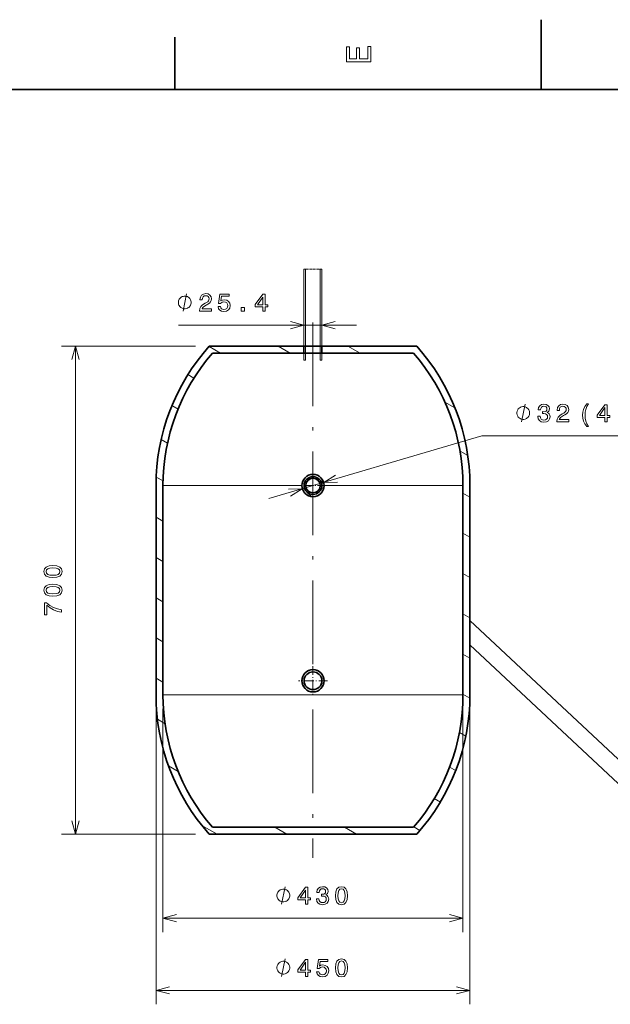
# Model space of a CAD drawing. Extents: x 0 to 420, y 0 to 297.
# Tile 8 of 14: x 135 to 220, y 156 to 297. Entities that reach past the tile are written whole.
import ezdxf

# ---------------------------------------------------------------- set-up
doc = ezdxf.new("R2010")
doc.units = 0
doc.linetypes.add('DASHDOT', pattern=[18.5, 12, -3, 0.5, -3])

msp = doc.modelspace()

# ---------------------------------------------------------------- linework, layer by layer
at = {"color": 7, "lineweight": 35, "ltscale": 0.25}
msp.add_line((210, 287), (210, 297), dxfattribs=at)
at = {"color": 7, "lineweight": 35, "ltscale": 0.1875}
msp.add_line((157.5, 287), (157.5, 294.5), dxfattribs=at)
at = {"color": 7, "lineweight": 35}
for p, q in [((410, 287), (10, 287)), ((154.796371, 230.193146), (154.796371, 200.19313)), ((155.796371, 230.193146), (155.796371, 200.19313)), ((198.796387, 230.193146), (198.796387, 200.19313)), ((199.796387, 230.193146), (199.796387, 200.19313)), ((248.120178, 165.538925), (199.796356, 210.840942)), ((246.382996, 163.685867), (199.796356, 207.359344)), ((162.887466, 181.19313), (191.705276, 181.19313)), ((162.435684, 180.19313), (192.157059, 180.19313))]:
    msp.add_line(p, q, dxfattribs=at)
at = {"color": 7, "linetype": 'DASHDOT', "lineweight": 13, "ltscale": 0.0055}
for p, q in [((176.22551, 261.218262), (176.005524, 261.218262)), ((178.545502, 261.218262), (178.325516, 261.218262))]:
    msp.add_line(p, q, dxfattribs=at)
at = {"color": 255, "lineweight": 13, "ltscale": 0.0055}
for p, q in [((176.005524, 261.218262), (176.22551, 261.218262)), ((178.325516, 261.218262), (178.545502, 261.218262)), ((176.22551, 248.193146), (176.005524, 248.193146)), ((178.545502, 248.193146), (178.325516, 248.193146))]:
    msp.add_line(p, q, dxfattribs=at)
at = {"color": 255, "lineweight": 13, "ltscale": 0.325628}
for p, q in [((176.005524, 248.193146), (176.005524, 261.218262)), ((176.22551, 261.218262), (176.22551, 248.193146)), ((178.325516, 248.193146), (178.325516, 261.218262)), ((178.545502, 261.218262), (178.545502, 248.193146))]:
    msp.add_line(p, q, dxfattribs=at)
at = {"color": 7, "linetype": 'DASHDOT', "lineweight": 13, "ltscale": 0.02625}
for p, q in [((176.22551, 261.218262), (177.275513, 261.218262)), ((177.275513, 261.218262), (178.325516, 261.218262))]:
    msp.add_line(p, q, dxfattribs=at)
at = {"color": 7, "lineweight": 13, "ltscale": 0.075299}
for p, q in [((176.005524, 252.193146), (176.005524, 255.205109)), ((178.545502, 252.193146), (178.545502, 255.205109))]:
    msp.add_line(p, q, dxfattribs=at)
at = {"color": 7, "lineweight": 13}
for p, q in [((157.997818, 253.205109), (183.545502, 253.205109)), ((143.248932, 180.19313), (143.248932, 250.193146)), ((170.966904, 228.322906), (201.517578, 237.350006)), ((201.517578, 237.350006), (225.362427, 237.350006)), ((155.796371, 200.19313), (187.604034, 200.19313)), ((154.796371, 198.19313), (154.796371, 155.81015)), ((155.796371, 198.19313), (155.796371, 166.160858)), ((198.796387, 198.19313), (198.796387, 166.160858)), ((199.796387, 198.19313), (199.796387, 155.81015)), ((155.796371, 168.160858), (198.796387, 168.160858)), ((154.796371, 157.81015), (199.796387, 157.81015))]:
    msp.add_line(p, q, dxfattribs=at)
at = {"color": 7, "linetype": 'DASHDOT', "lineweight": 13}
msp.add_line((177.296371, 253.572906), (177.296371, 176.813309), dxfattribs=at)
at = {"color": 7, "lineweight": 13, "ltscale": 0.479669}
for p, q in [((160.435684, 250.193146), (141.248932, 250.193146)), ((160.435684, 180.19313), (141.248932, 180.19313))]:
    msp.add_line(p, q, dxfattribs=at)
at = {"color": 7, "lineweight": 13, "ltscale": 0.047626}
msp.add_line((164.043503, 249.193146), (162.393692, 250.14566), dxfattribs=at)
at = {"color": 7, "lineweight": 35, "ltscale": 0.339246}
msp.add_line((162.435684, 250.193146), (176.005524, 250.193146), dxfattribs=at)
at = {"color": 7, "lineweight": 13, "ltscale": 0.05}
for p, q in [((174.043503, 249.193146), (172.311462, 250.193146)), ((184.043503, 249.193146), (182.311462, 250.193146)), ((173.555023, 180.19313), (171.822968, 181.19313)), ((183.555023, 180.19313), (181.822968, 181.19313))]:
    msp.add_line(p, q, dxfattribs=at)
at = {"color": 7, "lineweight": 35, "ltscale": 0.063637}
msp.add_line((178.516708, 250.199066), (175.971222, 250.199066), dxfattribs=at)
at = {"color": 7, "lineweight": 35, "ltscale": 0.025}
for p, q in [((176.005524, 249.193146), (176.005524, 250.193146)), ((178.545502, 249.193146), (178.545502, 250.193146))]:
    msp.add_line(p, q, dxfattribs=at)
at = {"color": 7, "lineweight": 35, "ltscale": 0.340289}
msp.add_line((178.545502, 250.193146), (192.157059, 250.193146), dxfattribs=at)
at = {"color": 7, "lineweight": 35, "ltscale": 0.327951}
msp.add_line((162.887466, 249.193146), (176.005524, 249.193146), dxfattribs=at)
at = {"color": 7, "lineweight": 35, "ltscale": 0.064541}
msp.add_line((175.956512, 249.201569), (178.538162, 249.201569), dxfattribs=at)
at = {"color": 7, "lineweight": 35, "ltscale": 0.328994}
msp.add_line((178.545502, 249.193146), (191.705276, 249.193146), dxfattribs=at)
at = {"color": 7, "lineweight": 13, "ltscale": 0.025016}
msp.add_line((160.238358, 245.616531), (159.37178, 246.116852), dxfattribs=at)
at = {"color": 7, "lineweight": 13, "ltscale": 0.025232}
msp.add_line((157.951736, 241.163223), (157.077652, 241.667862), dxfattribs=at)
at = {"color": 7, "lineweight": 13, "ltscale": 0.041628}
msp.add_line((197.649414, 241.337753), (196.207367, 242.170319), dxfattribs=at)
at = {"color": 7, "lineweight": 13, "ltscale": 0.026226}
msp.add_line((156.439026, 236.263077), (155.530533, 236.787582), dxfattribs=at)
at = {"color": 7, "lineweight": 13, "ltscale": 0.032184}
msp.add_line((199.484589, 234.5047), (198.36972, 235.148392), dxfattribs=at)
at = {"color": 7, "linetype": 'DASHDOT', "lineweight": 13, "ltscale": 0.082549}
msp.add_line((177.296371, 231.844116), (177.296371, 228.542145), dxfattribs=at)
at = {"color": 7, "lineweight": 13, "ltscale": 0.028355}
msp.add_line((155.804153, 230.85611), (154.821915, 231.423203), dxfattribs=at)
at = {"color": 7, "lineweight": 13, "ltscale": 0.4975}
msp.add_line((155.796371, 230.193146), (175.696381, 230.193146), dxfattribs=at)
at = {"color": 7, "linetype": 'DASHDOT', "lineweight": 13, "ltscale": 0.08255}
msp.add_line((178.947372, 230.193146), (175.64537, 230.193146), dxfattribs=at)
at = {"color": 7, "lineweight": 35, "ltscale": 0.024345}
msp.add_line((178.16452, 231.120056), (178.874954, 230.454071), dxfattribs=at)
at = {"color": 7, "lineweight": 13, "ltscale": 0.217691}
msp.add_line((178.896378, 230.193146), (187.604034, 230.193146), dxfattribs=at)
at = {"color": 7, "lineweight": 13, "ltscale": 0.279809}
for p, q in [((187.604034, 230.193146), (198.796387, 230.193146)), ((187.604034, 200.19313), (198.796387, 200.19313))]:
    msp.add_line(p, q, dxfattribs=at)
at = {"color": 7, "lineweight": 35, "ltscale": 0.024315}
msp.add_line((176.428223, 229.266205), (177.137787, 228.601013), dxfattribs=at)
at = {"color": 7, "lineweight": 13, "ltscale": 0.028867}
for p, q in [((199.796387, 228.551208), (198.796387, 229.12854)), ((199.796387, 222.77771), (198.796387, 223.355042)), ((199.796387, 217.004196), (198.796387, 217.581543)), ((155.796371, 213.5401), (154.796371, 214.117447)), ((199.796387, 211.230698), (198.796387, 211.808044)), ((155.796371, 207.766602), (154.796371, 208.343933)), ((155.796371, 201.993103), (154.796371, 202.570435))]:
    msp.add_line(p, q, dxfattribs=at)
at = {"color": 7, "lineweight": 13, "ltscale": 0.028868}
for p, q in [((155.796371, 225.087097), (154.796371, 225.664459)), ((155.796371, 219.313599), (154.796371, 219.890961)), ((199.796387, 205.457184), (198.796387, 206.034546))]:
    msp.add_line(p, q, dxfattribs=at)
at = {"color": 7, "linetype": 'DASHDOT', "lineweight": 13, "ltscale": 0.104}
for p, q in [((177.296371, 204.287231), (177.296371, 200.127228)), ((179.376373, 202.20723), (175.21637, 202.20723))]:
    msp.add_line(p, q, dxfattribs=at)
at = {"color": 7, "lineweight": 13, "ltscale": 0.028731}
msp.add_line((199.791656, 199.686417), (198.796387, 200.261047), dxfattribs=at)
at = {"color": 7, "lineweight": 13, "ltscale": 0.031502}
msp.add_line((156.09465, 196.047379), (155.003387, 196.677429), dxfattribs=at)
at = {"color": 7, "lineweight": 13, "ltscale": 0.026427}
msp.add_line((199.202087, 194.253296), (198.286636, 194.78183), dxfattribs=at)
at = {"color": 7, "lineweight": 13, "ltscale": 0.039797}
msp.add_line((157.963211, 189.195068), (156.58461, 189.990997), dxfattribs=at)
at = {"color": 7, "lineweight": 13, "ltscale": 0.02531}
msp.add_line((197.75473, 189.31543), (196.87796, 189.821625), dxfattribs=at)
at = {"color": 7, "lineweight": 13, "ltscale": 0.025002}
msp.add_line((195.55336, 184.812897), (194.687256, 185.312927), dxfattribs=at)
at = {"color": 7, "lineweight": 13, "ltscale": 0.063154}
msp.add_line((163.555008, 180.19313), (161.36731, 181.456207), dxfattribs=at)
at = {"color": 7, "lineweight": 13, "ltscale": 0.025436}
msp.add_line((192.625397, 180.729843), (191.744263, 181.238571), dxfattribs=at)
at = {"color": 7, "lineweight": 13}
for points in [[(185.583206, 290.940918), (185.583206, 293.159943), (185.159576, 293.159943), (185.159576, 291.404907), (183.974411, 291.404907), (183.974411, 292.968292), (183.555832, 292.968292), (183.555832, 291.404907), (182.506836, 291.404907), (182.506836, 293.119598), (182.083206, 293.119598), (182.083206, 290.940918)], [(159.831146, 256.455109), (159.831146, 256.538452), (159.78949, 256.705109), (159.747818, 256.830109), (159.706146, 256.913452), (159.622818, 257.038452), (159.497818, 257.163452), (159.372818, 257.246765), (159.28949, 257.288452), (159.16449, 257.330109), (158.997818, 257.371765), (158.91449, 257.371765), (158.831146, 257.371765), (158.66449, 257.330109), (158.53949, 257.288452), (158.456146, 257.246765), (158.331146, 257.163452), (158.206146, 257.038452), (158.122818, 256.913452), (158.081146, 256.830109), (158.03949, 256.705109), (157.997818, 256.538452), (157.997818, 256.455109), (157.997818, 256.371765), (158.03949, 256.205109), (158.081146, 256.080109), (158.122818, 255.996765), (158.206146, 255.871765), (158.331146, 255.746765), (158.456146, 255.663452), (158.53949, 255.621765), (158.66449, 255.580109), (158.831146, 255.538452), (158.91449, 255.538452), (158.997818, 255.538452), (159.16449, 255.580109), (159.28949, 255.621765), (159.372818, 255.663452), (159.497818, 255.746765), (159.622818, 255.871765), (159.706146, 255.996765), (159.747818, 256.080109), (159.78949, 256.205109), (159.831146, 256.371765)], [(161.036499, 255.205109), (162.754791, 255.205109), (162.754791, 255.514893), (161.396729, 255.514893), (161.472366, 255.684204), (161.602066, 255.824707), (162.001907, 256.080475), (162.214447, 256.188538), (162.452194, 256.343445), (162.621506, 256.52356), (162.718765, 256.736084), (162.754791, 256.977448), (162.693558, 257.280029), (162.524246, 257.517792), (162.264877, 257.669067), (161.929871, 257.723114), (161.584045, 257.661865), (161.321075, 257.492554), (161.151764, 257.222382), (161.094131, 256.865784), (161.094131, 256.815338), (161.421951, 256.815338), (161.421951, 256.844147), (161.454361, 257.089111), (161.55162, 257.269226), (161.706528, 257.384491), (161.91185, 257.424133), (162.120789, 257.388092), (162.275681, 257.298035), (162.376541, 257.157562), (162.412567, 256.981049), (162.38736, 256.815338), (162.318924, 256.674835), (162.203629, 256.552368), (162.045135, 256.444305), (161.832596, 256.32901), (161.479568, 256.105682), (161.231018, 255.86792), (161.083328, 255.579742), (161.036499, 255.215912)], [(163.690674, 255.857117), (163.769928, 255.561737), (163.946442, 255.331177), (164.205811, 255.187073), (164.537216, 255.133057), (164.901047, 255.197906), (165.185623, 255.37442), (165.365738, 255.655396), (165.434189, 256.015625), (165.37294, 256.350647), (165.200043, 256.613586), (164.929871, 256.782898), (164.580444, 256.844147), (164.310272, 256.800934), (164.101334, 256.682037), (164.202209, 257.355682), (165.297302, 257.355682), (165.297302, 257.651062), (163.960846, 257.651062), (163.762711, 256.325409), (164.050903, 256.325409), (164.259842, 256.49472), (164.526413, 256.555969), (164.756958, 256.516357), (164.933472, 256.401062), (165.045135, 256.224548), (165.084763, 255.99762), (165.045135, 255.77066), (164.929871, 255.594147), (164.753357, 255.482483), (164.526413, 255.442871), (164.33548, 255.468079), (164.18779, 255.550934), (164.079727, 255.680603), (164.025696, 255.857117)], [(170.119354, 255.205109), (170.443573, 255.205109), (170.443573, 255.824707), (170.800201, 255.824707), (170.800201, 256.112885), (170.443573, 256.112885), (170.443573, 257.651062), (170.115753, 257.651062), (169.02066, 256.141693), (169.02066, 255.824707), (170.119354, 255.824707)], [(169.323257, 256.112885), (170.119354, 257.233215), (170.119354, 256.112885)], [(167.004074, 255.205109), (167.50119, 255.205109), (167.50119, 255.741852), (167.004074, 255.741852)], [(208.350906, 240.600006), (208.350906, 240.68335), (208.309235, 240.850006), (208.267578, 240.975006), (208.225906, 241.05835), (208.142578, 241.18335), (208.017578, 241.30835), (207.892578, 241.391678), (207.809235, 241.43335), (207.684235, 241.475006), (207.517578, 241.516678), (207.434235, 241.516678), (207.350906, 241.516678), (207.184235, 241.475006), (207.059235, 241.43335), (206.975906, 241.391678), (206.850906, 241.30835), (206.725906, 241.18335), (206.642578, 241.05835), (206.600906, 240.975006), (206.559235, 240.850006), (206.517578, 240.68335), (206.517578, 240.600006), (206.517578, 240.516678), (206.559235, 240.350006), (206.600906, 240.225006), (206.642578, 240.141678), (206.725906, 240.016678), (206.850906, 239.891678), (206.975906, 239.80835), (207.059235, 239.766678), (207.184235, 239.725006), (207.350906, 239.68335), (207.434235, 239.68335), (207.517578, 239.68335), (207.684235, 239.725006), (207.809235, 239.766678), (207.892578, 239.80835), (208.017578, 239.891678), (208.142578, 240.016678), (208.225906, 240.141678), (208.267578, 240.225006), (208.309235, 240.350006), (208.350906, 240.516678)], [(209.52742, 240.135315), (209.52742, 240.110092), (209.585052, 239.764282), (209.754364, 239.504913), (210.020935, 239.339203), (210.373962, 239.277969), (210.748596, 239.339203), (211.029572, 239.497711), (211.209686, 239.749863), (211.274536, 240.074066), (211.245728, 240.286606), (211.166473, 240.459518), (211.036774, 240.592804), (210.863861, 240.690079), (211.098022, 240.884598), (211.180878, 241.194397), (211.126846, 241.475372), (210.971939, 241.687897), (210.719788, 241.821198), (210.373962, 241.868011), (210.049759, 241.810394), (209.801208, 241.651886), (209.639099, 241.399719), (209.585052, 241.064713), (209.585052, 241.03949), (209.90567, 241.03949), (209.934479, 241.27005), (210.028137, 241.435745), (210.179443, 241.536606), (210.391968, 241.572632), (210.579285, 241.543808), (210.716187, 241.46817), (210.799042, 241.345688), (210.831451, 241.179977), (210.799042, 241.003464), (210.712585, 240.884598), (210.561279, 240.812546), (210.355957, 240.790924), (210.215454, 240.794525), (210.215454, 240.509949), (210.391968, 240.517166), (210.618912, 240.484741), (210.788223, 240.398285), (210.889099, 240.257782), (210.92511, 240.074066), (210.885498, 239.865143), (210.781021, 239.710236), (210.615311, 239.612976), (210.395569, 239.580551), (210.16864, 239.616577), (210.00293, 239.72464), (209.898453, 239.897552), (209.858826, 240.135315)], [(212.224823, 239.350006), (213.94313, 239.350006), (213.94313, 239.659821), (212.585052, 239.659821), (212.660706, 239.829117), (212.790405, 239.969604), (213.190247, 240.225372), (213.402786, 240.33345), (213.640533, 240.488342), (213.809845, 240.668457), (213.907104, 240.880997), (213.94313, 241.122345), (213.881897, 241.424942), (213.712585, 241.662689), (213.453217, 241.813995), (213.118195, 241.868011), (212.772369, 241.806793), (212.509415, 241.637482), (212.340103, 241.367294), (212.282471, 241.010666), (212.282471, 240.960236), (212.610291, 240.960236), (212.610291, 240.989059), (212.6427, 241.234024), (212.73996, 241.414139), (212.894867, 241.529404), (213.100189, 241.569031), (213.309113, 241.533005), (213.46402, 241.442963), (213.56488, 241.30246), (213.600906, 241.125946), (213.575699, 240.960236), (213.507263, 240.819748), (213.391968, 240.697281), (213.233475, 240.589203), (213.020935, 240.473923), (212.667908, 240.25058), (212.419342, 240.012848), (212.271667, 239.72464), (212.224823, 239.360809)], [(216.535355, 238.65477), (216.762299, 238.65477), (216.556961, 239.036606), (216.412872, 239.436462), (216.322815, 239.857941), (216.294006, 240.283005), (216.322815, 240.708084), (216.412872, 241.125946), (216.556961, 241.529404), (216.762299, 241.911255), (216.535355, 241.911255), (216.272369, 241.514999), (216.088654, 241.122345), (215.980591, 240.711685), (215.948181, 240.283005), (215.980591, 239.850739), (216.088654, 239.44368), (216.272369, 239.051025)], [(219.139099, 239.350006), (219.463318, 239.350006), (219.463318, 239.969604), (219.819946, 239.969604), (219.819946, 240.257782), (219.463318, 240.257782), (219.463318, 241.795975), (219.135498, 241.795975), (218.040405, 240.286606), (218.040405, 239.969604), (219.139099, 239.969604)], [(218.342987, 240.257782), (219.139099, 241.378113), (219.139099, 240.257782)], [(140.027756, 216.993561), (140.593323, 217.047592), (140.99678, 217.216904), (141.24173, 217.487076), (141.320984, 217.861725), (141.24173, 218.232758), (140.99678, 218.50293), (140.593323, 218.66864), (140.027756, 218.726257), (139.46579, 218.66864), (139.242447, 218.600189), (139.058731, 218.50293), (138.813782, 218.232758), (138.730911, 217.861725), (138.813782, 217.487076), (139.062332, 217.216904), (139.46579, 217.047592)], [(140.027756, 217.339386), (139.591873, 217.368195), (139.278473, 217.458252), (139.094757, 217.620361), (139.029922, 217.861725), (139.094757, 218.099457), (139.278473, 218.261566), (139.591873, 218.351624), (140.027756, 218.380447), (140.467239, 218.351624), (140.78064, 218.261566), (140.964355, 218.099457), (141.025589, 217.861725), (140.964355, 217.620361), (140.78064, 217.458252), (140.467239, 217.368195)], [(140.027756, 214.324982), (140.593323, 214.378998), (140.99678, 214.548309), (141.24173, 214.818481), (141.320984, 215.19313), (141.24173, 215.564178), (140.99678, 215.834351), (140.593323, 216.000046), (140.027756, 216.057678), (139.46579, 216.000046), (139.242447, 215.93161), (139.058731, 215.834351), (138.813782, 215.564178), (138.730911, 215.19313), (138.813782, 214.818481), (139.062332, 214.548309), (139.46579, 214.378998)], [(140.027756, 214.670792), (139.591873, 214.699615), (139.278473, 214.789673), (139.094757, 214.951782), (139.029922, 215.19313), (139.094757, 215.430878), (139.278473, 215.592987), (139.591873, 215.683044), (140.027756, 215.711853), (140.467239, 215.683044), (140.78064, 215.592987), (140.964355, 215.430878), (141.025589, 215.19313), (140.964355, 214.951782), (140.78064, 214.789673), (140.467239, 214.699615)], [(141.248932, 212.023834), (141.248932, 212.387665), (140.654556, 212.506531), (140.099808, 212.715454), (139.584671, 213.010864), (139.101959, 213.396301), (138.802979, 213.396301), (138.802979, 211.68161), (139.130783, 211.68161), (139.130783, 213.050476), (139.617081, 212.654236), (140.125015, 212.355225), (140.665359, 212.146301)], [(173.960159, 171.410858), (173.960159, 171.494186), (173.918488, 171.660858), (173.876831, 171.785858), (173.835159, 171.869186), (173.751831, 171.994186), (173.626831, 172.119186), (173.501831, 172.202515), (173.418488, 172.244186), (173.293488, 172.285858), (173.126831, 172.327515), (173.043488, 172.327515), (172.960159, 172.327515), (172.793488, 172.285858), (172.668488, 172.244186), (172.585159, 172.202515), (172.460159, 172.119186), (172.335159, 171.994186), (172.251831, 171.869186), (172.210159, 171.785858), (172.168488, 171.660858), (172.126831, 171.494186), (172.126831, 171.410858), (172.126831, 171.327515), (172.168488, 171.160858), (172.210159, 171.035858), (172.251831, 170.952515), (172.335159, 170.827515), (172.460159, 170.702515), (172.585159, 170.619186), (172.668488, 170.577515), (172.793488, 170.535843), (172.960159, 170.494186), (173.043488, 170.494186), (173.126831, 170.494186), (173.293488, 170.535843), (173.418488, 170.577515), (173.501831, 170.619186), (173.626831, 170.702515), (173.751831, 170.827515), (173.835159, 170.952515), (173.876831, 171.035858), (173.918488, 171.160858), (173.960159, 171.327515)], [(176.242584, 170.160843), (176.566788, 170.160843), (176.566788, 170.780441), (176.923416, 170.780441), (176.923416, 171.068634), (176.566788, 171.068634), (176.566788, 172.606812), (176.238983, 172.606812), (175.143875, 171.097443), (175.143875, 170.780441), (176.242584, 170.780441)], [(177.805267, 170.946152), (177.805267, 170.920929), (177.8629, 170.575104), (178.032196, 170.31575), (178.298782, 170.15004), (178.65181, 170.088806), (179.026443, 170.15004), (179.307419, 170.308548), (179.487534, 170.560699), (179.552383, 170.884918), (179.52356, 171.097443), (179.444305, 171.270355), (179.314621, 171.403641), (179.141708, 171.500916), (179.37587, 171.695435), (179.45871, 172.005234), (179.404694, 172.286209), (179.249786, 172.498749), (178.99762, 172.632034), (178.65181, 172.678864), (178.327606, 172.621216), (178.079041, 172.462723), (177.916931, 172.210571), (177.8629, 171.875549), (177.8629, 171.850327), (178.183502, 171.850327), (178.212311, 172.080872), (178.305984, 172.246582), (178.457275, 172.347443), (178.669815, 172.383469), (178.857132, 172.354645), (178.994019, 172.279007), (179.076874, 172.156525), (179.109283, 171.990814), (179.076874, 171.814301), (178.990417, 171.695435), (178.839127, 171.623383), (178.633789, 171.601776), (178.493301, 171.605377), (178.493301, 171.320801), (178.669815, 171.328003), (178.896759, 171.295578), (179.066071, 171.209122), (179.166931, 171.068634), (179.202957, 170.884918), (179.16333, 170.67598), (179.058868, 170.521072), (178.893158, 170.423813), (178.673416, 170.391388), (178.446472, 170.427414), (178.280762, 170.535492), (178.1763, 170.708405), (178.136673, 170.946152)], [(180.513474, 171.382034), (180.56752, 170.816467), (180.736816, 170.41301), (181.006989, 170.16806), (181.381622, 170.088806), (181.75267, 170.16806), (182.022842, 170.41301), (182.188553, 170.816467), (182.246185, 171.382034), (182.188553, 171.944), (182.120102, 172.167328), (182.022842, 172.351044), (181.75267, 172.596008), (181.381622, 172.678864), (181.006989, 172.596008), (180.736816, 172.347443), (180.56752, 171.944)], [(180.859299, 171.382034), (180.888123, 171.817902), (180.97818, 172.131317), (181.140289, 172.315033), (181.381622, 172.379868), (181.619385, 172.315033), (181.781494, 172.131317), (181.871552, 171.817902), (181.90036, 171.382034), (181.871552, 170.942551), (181.781494, 170.62915), (181.619385, 170.445435), (181.381622, 170.384186), (181.140289, 170.445435), (180.97818, 170.62915), (180.888123, 170.942551)], [(175.446472, 171.068634), (176.242584, 172.18895), (176.242584, 171.068634)], [(173.960159, 161.06015), (173.960159, 161.143478), (173.918488, 161.31015), (173.876831, 161.43515), (173.835159, 161.518478), (173.751831, 161.643478), (173.626831, 161.768478), (173.501831, 161.851807), (173.418488, 161.893478), (173.293488, 161.93515), (173.126831, 161.976807), (173.043488, 161.976807), (172.960159, 161.976807), (172.793488, 161.93515), (172.668488, 161.893478), (172.585159, 161.851807), (172.460159, 161.768478), (172.335159, 161.643478), (172.251831, 161.518478), (172.210159, 161.43515), (172.168488, 161.31015), (172.126831, 161.143478), (172.126831, 161.06015), (172.126831, 160.976807), (172.168488, 160.81015), (172.210159, 160.68515), (172.251831, 160.601807), (172.335159, 160.476807), (172.460159, 160.351807), (172.585159, 160.268478), (172.668488, 160.226807), (172.793488, 160.18515), (172.960159, 160.143478), (173.043488, 160.143478), (173.126831, 160.143478), (173.293488, 160.18515), (173.418488, 160.226807), (173.501831, 160.268478), (173.626831, 160.351807), (173.751831, 160.476807), (173.835159, 160.601807), (173.876831, 160.68515), (173.918488, 160.81015), (173.960159, 160.976807)], [(176.242584, 159.81015), (176.566788, 159.81015), (176.566788, 160.429749), (176.923416, 160.429749), (176.923416, 160.717926), (176.566788, 160.717926), (176.566788, 162.256104), (176.238983, 162.256104), (175.143875, 160.74675), (175.143875, 160.429749), (176.242584, 160.429749)], [(175.446472, 160.717926), (176.242584, 161.838242), (176.242584, 160.717926)], [(177.819672, 160.462158), (177.898926, 160.166779), (178.075439, 159.936218), (178.334808, 159.79213), (178.666214, 159.738098), (179.030045, 159.802948), (179.314621, 159.979462), (179.494736, 160.260437), (179.563187, 160.620667), (179.501938, 160.955673), (179.329041, 161.218643), (179.058868, 161.387955), (178.709442, 161.449188), (178.43927, 161.405975), (178.230331, 161.287094), (178.331207, 161.960724), (179.4263, 161.960724), (179.4263, 162.256104), (178.089844, 162.256104), (177.891708, 160.930466), (178.179901, 160.930466), (178.388824, 161.099762), (178.655411, 161.161011), (178.885956, 161.121384), (179.062469, 161.006104), (179.174133, 160.82959), (179.21376, 160.602661), (179.174133, 160.375702), (179.058868, 160.199188), (178.882355, 160.087524), (178.655411, 160.047897), (178.464478, 160.07312), (178.316788, 160.155975), (178.20871, 160.285645), (178.154694, 160.462158)], [(180.513474, 161.031326), (180.56752, 160.465759), (180.736816, 160.062302), (181.006989, 159.817352), (181.381622, 159.738098), (181.75267, 159.817352), (182.022842, 160.062302), (182.188553, 160.465759), (182.246185, 161.031326), (182.188553, 161.593292), (182.120102, 161.816635), (182.022842, 162.000351), (181.75267, 162.2453), (181.381622, 162.328156), (181.006989, 162.2453), (180.736816, 161.99675), (180.56752, 161.593292)], [(180.859299, 161.031326), (180.888123, 161.467209), (180.97818, 161.780609), (181.140289, 161.964325), (181.381622, 162.029175), (181.619385, 161.964325), (181.781494, 161.780609), (181.871552, 161.467209), (181.90036, 161.031326), (181.871552, 160.591843), (181.781494, 160.278442), (181.619385, 160.094727), (181.381622, 160.033493), (181.140289, 160.094727), (180.97818, 160.278442), (180.888123, 160.591843)]]:
    msp.add_lwpolyline(points, close=True, dxfattribs=at)
for points in [[(158.66449, 255.205109), (159.16449, 257.705109)], [(174.073654, 252.687469), (176.005524, 253.205109), (174.073654, 253.722748)], [(180.477371, 253.722748), (178.545502, 253.205109), (180.477371, 252.687469)], [(143.766571, 248.261276), (143.248932, 250.193146), (142.731293, 248.261276)], [(207.184235, 239.350006), (207.684235, 241.850006)], [(180.536774, 231.690369), (178.830795, 230.646515), (180.830139, 230.69754)], [(174.055969, 228.695892), (175.761948, 229.739746), (173.762604, 229.688751)], [(142.731293, 182.124985), (143.248932, 180.19313), (143.766571, 182.124985)], [(172.793488, 170.160843), (173.293488, 172.660858)], [(157.728226, 168.678482), (155.796371, 168.160858), (157.728226, 167.643219)], [(196.864532, 167.643219), (198.796387, 168.160858), (196.864532, 168.678482)], [(172.793488, 159.81015), (173.293488, 162.31015)], [(156.728226, 158.327789), (154.796371, 157.81015), (156.728226, 157.292511)], [(197.864532, 157.292511), (199.796387, 157.81015), (197.864532, 158.327789)]]:
    msp.add_lwpolyline(points, dxfattribs=at)
at = {"color": 7, "lineweight": 35}
for centre, radius in [((177.296371, 230.193146), 1.6), ((177.296371, 230.193146), 1.27), ((177.296371, 230.193146), 1.05), ((177.296371, 202.20723), 1.6), ((177.296371, 202.20723), 1.27)]:
    msp.add_circle(centre, radius, dxfattribs=at)
for centre, radius, start, end in [((184.796387, 230.193115), 30.000009, 138.189699, 179.999991), ((169.796356, 230.193115), 30.000009, 0.000004, 41.810306), ((184.796387, 230.193115), 29.000009, 139.067282, 179.999991), ((169.796356, 230.193115), 29.000009, 0.000004, 40.932716), ((184.796371, 200.193146), 30.000009, 180.000009, 221.810315), ((184.796387, 200.19313), 29.000009, 180.000009, 220.932718), ((169.796356, 200.19313), 29.000009, 319.067284, 359.999994), ((169.796371, 200.193146), 30.000009, 318.189687, 359.999995)]:
    msp.add_arc(centre, radius, start, end, dxfattribs=at)

doc.saveas('drawing.dxf')
